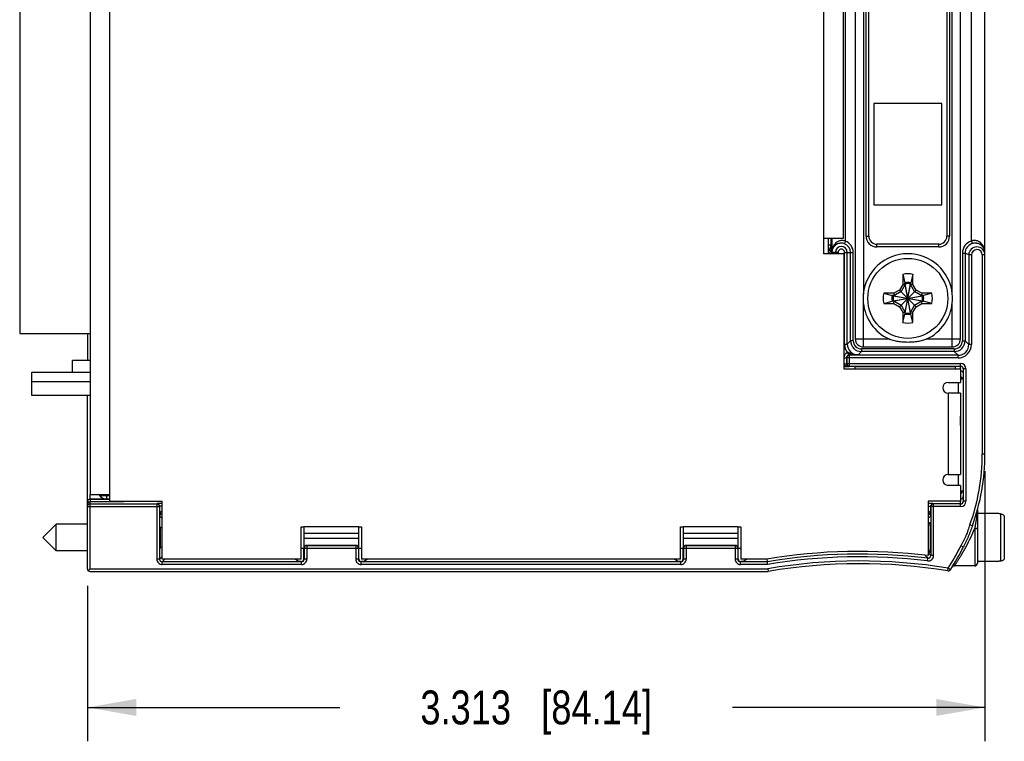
# Model space of a CAD drawing. Header units: inches. Extents: x 0 to 22, y 0 to 17.
# Tile 7 of 19: x 7.4 to 11.1, y 3.8 to 6.4. Entities that reach past the tile are written whole.
import ezdxf

# ---------------------------------------------------------------- set-up
doc = ezdxf.new("R2010")
doc.units = ezdxf.units.IN
doc.header["$LTSCALE"] = 1.21
doc.header["$MEASUREMENT"] = 0
doc.layers.get('0').update_dxf_attribs({"linetype": 'CONTINUOUS'})
doc.layers.add('DIMENSIONS', color=7, linetype='CONTINUOUS')
doc.styles.get("Standard").update_dxf_attribs({"font": 'txt', "width": 0.8})
doc.dimstyles.new('DIMSTYLE_1', dxfattribs={"dimtxt": 0.125, "dimasz": 0.18, "dimexe": 0.18, "dimexo": 0.0625, "dimgap": 0.09, "dimtad": 0, "dimtih": 1, "dimtoh": 1, "dimdec": 3, "dimzin": 4, "dimdsep": 46, "dimtxsty": 'STANDARD', "dimblk": '_FILLED', "dimblk1": '_FILLED', "dimblk2": '_FILLED', "dimcen": 0.09, "dimadec": 0, "dimazin": 0, "dimtp": 0.01, "dimtm": 0.01, "dimtfac": 1, "dimtdec": 3, "dimtofl": 0, "dimtmove": 0, "dimatfit": 3, "dimldrblk": '_FILLED', "dimfxl": 1, "dimtolj": 1, "dimtzin": 4, "dimarcsym": 0})

# ---------------------------------------------------------------- blocks, each defined once
blk = doc.blocks.new('_FILLED')
at = {"color": 0, "linetype": 'BYBLOCK'}
blk.add_solid([(0, 0), (-1, 0.174), (-1, -0.174)], dxfattribs=at)
blk = doc.blocks.new('*D3')
at = {"layer": 'DIMENSIONS', "color": 2, "linetype": 'CONTINUOUS'}
for p, q in [((10.9915, 4.7575), (10.9915, 3.7598)), ((7.679, 4.3342), (7.679, 3.7598)), ((7.679, 3.8848), (8.6103, 3.8848)), ((10.9915, 3.8848), (10.0603, 3.8848))]:
    blk.add_line(p, q, dxfattribs=at)
at = {"layer": 'DIMENSIONS', "color": 2, "linetype": 'CONTINUOUS', "xscale": 0.18, "yscale": 0.18, "zscale": 0.18, "rotation": 180}
blk.add_blockref('_FILLED', (7.679, 3.8848), dxfattribs=at)
at = {"layer": 'DIMENSIONS', "color": 2, "linetype": 'CONTINUOUS', "xscale": 0.18, "yscale": 0.18, "zscale": 0.18}
blk.add_blockref('_FILLED', (10.9915, 3.8848), dxfattribs=at)
at = {"layer": 'DIMENSIONS', "color": 2, "linetype": 'CONTINUOUS', "insert": (9.3353, 3.9473), "char_height": 0.125, "width": 1.325, "attachment_point": 2, "line_spacing_factor": 0.9}
blk.add_mtext('3.313{\\Ftxt.shx;\\W1.000000;\\H0.125000; }[84.14]', dxfattribs=at)

msp = doc.modelspace()

# ---------------------------------------------------------------- linework, layer by layer
at = {"color": 7, "linetype": 'CONTINUOUS'}
for p, q in [((7.689, 8.2292), (7.689, 4.6712)), ((10.9915, 4.82), (10.9915, 8.069)), ((7.429, 7.9289), (7.429, 5.2649)), ((10.5126, 7.6437), (10.5126, 5.2453)), ((10.901, 5.2453), (10.901, 7.6437)), ((10.4679, 7.2735), (10.4679, 5.6156)), ((10.5628, 5.6245), (10.5628, 7.2645)), ((10.8508, 7.2645), (10.8508, 5.6245)), ((10.8318, 6.1145), (10.5818, 6.1145)), ((10.5818, 6.1145), (10.5818, 5.7395)), ((10.8318, 5.7395), (10.8318, 6.1145)), ((10.5818, 5.7395), (10.8318, 5.7395)), ((10.4679, 5.6156), (10.3959, 5.6156)), ((10.3959, 5.6156), (10.3959, 5.5596)), ((10.414, 5.5596), (10.414, 5.6156)), ((10.8208, 5.5945), (10.5928, 5.5945)), ((10.4705, 5.5596), (10.3959, 5.5596)), ((10.4705, 5.5596), (10.4705, 5.1346)), ((10.6879, 5.4835), (10.6962, 5.4524)), ((10.6879, 5.4835), (10.6879, 5.4457)), ((10.6962, 5.4486), (10.6962, 5.4524)), ((10.7257, 5.4835), (10.7173, 5.4524)), ((10.7173, 5.4486), (10.7173, 5.4524)), ((10.7257, 5.4457), (10.7257, 5.4835)), ((10.6818, 5.4195), (10.6549, 5.404)), ((10.6761, 5.4252), (10.6556, 5.4134)), ((10.6879, 5.4457), (10.6761, 5.4252)), ((10.6761, 5.4252), (10.7375, 5.3638)), ((10.6761, 5.3638), (10.7375, 5.4252)), ((10.6973, 5.4464), (10.6818, 5.4195)), ((10.6879, 5.4457), (10.6973, 5.4464)), ((10.6972, 5.4488), (10.6973, 5.4483)), ((10.7162, 5.3408), (10.6973, 5.4483)), ((10.6973, 5.4483), (10.6973, 5.4464)), ((10.6973, 5.3408), (10.7162, 5.4483)), ((10.7162, 5.3427), (10.6973, 5.4464)), ((10.6973, 5.3427), (10.7162, 5.4464)), ((10.7164, 5.4488), (10.7162, 5.4483)), ((10.7162, 5.4464), (10.7162, 5.4483)), ((10.7257, 5.4457), (10.7162, 5.4464)), ((10.7318, 5.4195), (10.7162, 5.4464)), ((10.7375, 5.4252), (10.7257, 5.4457)), ((10.7586, 5.404), (10.7318, 5.4195)), ((10.758, 5.4134), (10.7375, 5.4252)), ((10.6556, 5.4134), (10.6178, 5.4134)), ((10.6178, 5.4134), (10.6489, 5.4051)), ((10.6178, 5.3756), (10.6489, 5.384)), ((10.6527, 5.4051), (10.6489, 5.4051)), ((10.6527, 5.384), (10.6489, 5.384)), ((10.6525, 5.4041), (10.653, 5.404)), ((10.6525, 5.3849), (10.653, 5.3851)), ((10.653, 5.3851), (10.7605, 5.404)), ((10.6549, 5.404), (10.653, 5.404)), ((10.653, 5.404), (10.7605, 5.3851)), ((10.653, 5.3851), (10.6549, 5.3851)), ((10.6556, 5.4134), (10.6549, 5.404)), ((10.6549, 5.3851), (10.7586, 5.404)), ((10.6549, 5.404), (10.7586, 5.3851)), ((10.6549, 5.3851), (10.6818, 5.3696)), ((10.6556, 5.3756), (10.6549, 5.3851)), ((10.7318, 5.3696), (10.7586, 5.3851)), ((10.7957, 5.4134), (10.758, 5.4134)), ((10.758, 5.4134), (10.7586, 5.404)), ((10.758, 5.3756), (10.7586, 5.3851)), ((10.7605, 5.404), (10.7586, 5.404)), ((10.7586, 5.3851), (10.7605, 5.3851)), ((10.7611, 5.4041), (10.7605, 5.404)), ((10.7611, 5.3849), (10.7605, 5.3851)), ((10.7609, 5.4051), (10.7646, 5.4051)), ((10.7609, 5.384), (10.7646, 5.384)), ((10.7957, 5.4134), (10.7646, 5.4051)), ((10.7957, 5.3756), (10.7646, 5.384)), ((10.6178, 5.3756), (10.6556, 5.3756)), ((10.6556, 5.3756), (10.6761, 5.3638)), ((10.6761, 5.3638), (10.6879, 5.3434)), ((10.6818, 5.3696), (10.6973, 5.3427)), ((10.6879, 5.3434), (10.6973, 5.3427)), ((10.6879, 5.3434), (10.6879, 5.3056)), ((10.6973, 5.3427), (10.6973, 5.3408)), ((10.7162, 5.3427), (10.7318, 5.3696)), ((10.7257, 5.3434), (10.7162, 5.3427)), ((10.7162, 5.3408), (10.7162, 5.3427)), ((10.7257, 5.3434), (10.7375, 5.3638)), ((10.7257, 5.3056), (10.7257, 5.3434)), ((10.7375, 5.3638), (10.758, 5.3756)), ((10.758, 5.3756), (10.7957, 5.3756)), ((10.6879, 5.3056), (10.6962, 5.3367)), ((10.6962, 5.3404), (10.6962, 5.3367)), ((10.6972, 5.3403), (10.6973, 5.3408)), ((10.7164, 5.3403), (10.7162, 5.3408)), ((10.7173, 5.3404), (10.7173, 5.3367)), ((10.7257, 5.3056), (10.7173, 5.3367)), ((7.429, 5.2649), (7.689, 5.2649)), ((7.679, 5.2649), (7.679, 5.1649)), ((10.5426, 5.2153), (10.871, 5.2153)), ((7.624, 5.1219), (7.624, 5.1649)), ((7.689, 5.1649), (7.624, 5.1649)), ((10.4904, 5.1856), (10.488, 5.1853)), ((10.4912, 5.1856), (10.4904, 5.1856)), ((10.5231, 5.1861), (10.4912, 5.1856)), ((10.4705, 5.1346), (10.9015, 5.1346)), ((10.5115, 5.143), (10.8815, 5.143)), ((10.5115, 5.143), (10.5115, 5.1346)), ((10.8815, 5.143), (10.8815, 5.1346)), ((10.9015, 5.1346), (10.9015, 5.0846)), ((10.9115, 5.1343), (10.9115, 4.646)), ((7.474, 5.0359), (7.474, 5.1219)), ((7.474, 5.1219), (7.689, 5.1219)), ((7.689, 5.0863), (7.474, 5.0863)), ((10.8555, 5.0846), (10.9015, 5.0846)), ((10.894, 5.0446), (10.894, 5.0846)), ((7.689, 5.0359), (7.474, 5.0359)), ((7.679, 4.3967), (7.679, 5.0359)), ((10.9015, 5.0446), (10.8555, 5.0446)), ((10.9015, 5.0446), (10.9015, 4.9601)), ((10.9015, 4.9589), (10.9015, 4.9272)), ((10.9015, 4.9521), (10.9015, 4.9589)), ((10.9015, 4.9272), (10.9015, 4.9331)), ((10.9015, 4.926), (10.9015, 4.7446)), ((10.8555, 4.7446), (10.9015, 4.7446)), ((10.894, 4.7046), (10.894, 4.7446)), ((10.9015, 4.7046), (10.8555, 4.7046)), ((10.9015, 4.7046), (10.9015, 4.6459)), ((7.689, 4.6712), (7.761, 4.6712)), ((7.749, 4.654), (7.689, 4.654)), ((7.724, 4.6712), (7.724, 4.667)), ((7.724, 4.667), (7.761, 4.667)), ((7.761, 4.6712), (7.761, 4.6459)), ((7.775, 4.6434), (7.689, 4.6433)), ((7.761, 4.6459), (7.9551, 4.6459)), ((7.785, 4.6434), (7.775, 4.6434)), ((7.7935, 4.6435), (7.785, 4.6434)), ((7.8005, 4.6436), (7.7935, 4.6435)), ((7.8034, 4.6437), (7.8005, 4.6436)), ((7.9551, 4.4319), (7.9551, 4.6459)), ((10.9015, 4.6459), (10.782, 4.6459)), ((10.782, 4.6459), (10.782, 4.445)), ((10.9635, 4.6132), (10.9635, 4.417)), ((11.0422, 4.6003), (10.9635, 4.6006)), ((11.0422, 4.5992), (11.0422, 4.6003)), ((11.0489, 4.5992), (11.0422, 4.5992)), ((7.5637, 4.5612), (7.5145, 4.512)), ((7.679, 4.5612), (7.5637, 4.5612)), ((7.5637, 4.4628), (7.5637, 4.5612)), ((7.9551, 4.5475), (7.9479, 4.5475)), ((8.4682, 4.5519), (8.4782, 4.5519)), ((8.4682, 4.4319), (8.4682, 4.5519)), ((8.4782, 4.5519), (8.4782, 4.4754)), ((8.6802, 4.5519), (8.6902, 4.5519)), ((8.6802, 4.4318), (8.6802, 4.5519)), ((8.6902, 4.5519), (8.6902, 4.4319)), ((9.8682, 4.5519), (9.8782, 4.5519)), ((9.8682, 4.4319), (9.8682, 4.5519)), ((9.8782, 4.5519), (9.8782, 4.4754)), ((10.0802, 4.5519), (10.0902, 4.5519)), ((10.0802, 4.4318), (10.0802, 4.5519)), ((10.0902, 4.5519), (10.0902, 4.4319)), ((10.7896, 4.5632), (10.782, 4.5632)), ((7.5637, 4.4628), (7.5145, 4.512)), ((8.6802, 4.5088), (8.4782, 4.5088)), ((10.0802, 4.5088), (9.8782, 4.5088)), ((7.9551, 4.4766), (7.9479, 4.4766)), ((8.4682, 4.4727), (8.478, 4.4727)), ((8.478, 4.4331), (8.478, 4.4731)), ((8.6701, 4.4831), (8.488, 4.4831)), ((8.6801, 4.4727), (8.6902, 4.4727)), ((9.8682, 4.4727), (9.878, 4.4727)), ((9.878, 4.4331), (9.878, 4.4731)), ((10.0701, 4.4831), (9.888, 4.4831)), ((10.0801, 4.4727), (10.0902, 4.4727)), ((7.679, 4.4628), (7.5637, 4.4628)), ((10.7896, 4.4609), (10.782, 4.4609)), ((8.4682, 4.4319), (7.9551, 4.4319)), ((8.458, 4.4231), (8.4451, 4.4319)), ((8.468, 4.4231), (8.458, 4.4231)), ((8.7001, 4.4231), (8.69, 4.4231)), ((9.8682, 4.4319), (8.6902, 4.4319)), ((8.7129, 4.4319), (8.7001, 4.4231)), ((9.858, 4.4231), (9.8451, 4.4319)), ((9.868, 4.4231), (9.858, 4.4231)), ((10.1001, 4.4231), (10.09, 4.4231)), ((10.1869, 4.4319), (10.0902, 4.4319)), ((10.1129, 4.4319), (10.1001, 4.4231)), ((10.1885, 4.4223), (10.1877, 4.432)), ((10.1894, 4.4123), (10.1885, 4.4223)), ((10.9535, 4.407), (10.8783, 4.407)), ((11.0422, 4.4238), (10.9635, 4.4235)), ((11.0489, 4.4249), (11.0422, 4.4249)), ((11.0422, 4.4238), (11.0422, 4.4249)), ((7.6819, 4.3896), (7.6845, 4.3922)), ((7.6845, 4.3922), (7.6852, 4.3929)), ((7.6852, 4.3929), (7.689, 4.3967)), ((7.6889, 4.3867), (10.1915, 4.3867)), ((7.954, 4.3867), (7.954, 4.3848)), ((9.954, 4.3848), (7.954, 4.3848)), ((9.954, 4.3867), (9.954, 4.3848)), ((10.1907, 4.3967), (10.1915, 4.3867))]:
    msp.add_line(p, q, dxfattribs=at)
at = {"color": 9, "linetype": 'CONTINUOUS'}
for p, q in [((7.761, 8.2292), (7.761, 4.6712)), ((10.5426, 7.4783), (10.5426, 5.4107)), ((10.871, 5.4107), (10.871, 7.4783)), ((10.3959, 7.2735), (10.3959, 5.6156)), ((10.4761, 7.2832), (10.4761, 5.6059)), ((10.9415, 5.6064), (10.9415, 7.2827)), ((10.5528, 5.6245), (10.5528, 7.2645)), ((10.8608, 7.2645), (10.8608, 5.6245)), ((10.4232, 5.6156), (10.4232, 5.5929)), ((10.4261, 5.6156), (10.4261, 5.5645)), ((10.4761, 5.6059), (10.4728, 5.5965)), ((10.5528, 5.6245), (10.5628, 5.6245)), ((10.8608, 5.6245), (10.8508, 5.6245)), ((10.9415, 5.6064), (10.9444, 5.5968)), ((10.414, 5.5929), (10.4232, 5.5929)), ((10.4232, 5.5929), (10.4246, 5.5914)), ((10.4246, 5.5914), (10.4246, 5.5596)), ((10.4499, 5.5645), (10.4261, 5.5645)), ((10.4399, 5.5645), (10.4399, 5.5596)), ((10.4499, 5.5645), (10.4499, 5.5596)), ((10.4731, 5.5645), (10.5054, 5.5645)), ((10.4731, 5.2261), (10.4731, 5.5645)), ((10.4831, 5.2261), (10.4831, 5.5645)), ((10.4954, 5.2384), (10.4954, 5.5645)), ((10.5054, 5.2384), (10.5054, 5.5645)), ((10.5928, 5.5845), (10.5928, 5.5945)), ((10.8208, 5.5845), (10.5928, 5.5845)), ((10.8208, 5.5845), (10.8208, 5.5945)), ((10.9083, 5.5618), (10.9183, 5.5618)), ((10.9083, 5.5618), (10.9083, 5.2384)), ((10.9319, 5.555), (10.9183, 5.5618)), ((10.9183, 5.5618), (10.9183, 5.2384)), ((10.9419, 5.555), (10.9319, 5.555)), ((10.9319, 5.555), (10.9319, 5.2248)), ((10.9419, 5.555), (10.9419, 5.2248)), ((10.9815, 5.5551), (10.9815, 4.82)), ((10.9915, 5.555), (10.9815, 5.5551)), ((10.5426, 5.2153), (10.5426, 5.3783)), ((10.871, 5.2153), (10.871, 5.3783)), ((10.4831, 5.2261), (10.4954, 5.2384)), ((10.5054, 5.2384), (10.4954, 5.2384)), ((10.5126, 5.2453), (10.6363, 5.2453)), ((10.7772, 5.2453), (10.901, 5.2453)), ((10.9083, 5.2384), (10.9183, 5.2384)), ((10.9319, 5.2248), (10.9183, 5.2384)), ((10.4731, 5.2261), (10.4831, 5.2261)), ((10.5231, 5.1861), (10.5354, 5.1984)), ((10.8784, 5.2084), (10.5354, 5.2084)), ((10.5354, 5.2084), (10.5354, 5.1984)), ((10.8784, 5.1984), (10.5354, 5.1984)), ((10.8784, 5.2084), (10.8784, 5.1984)), ((10.892, 5.1848), (10.8784, 5.1984)), ((10.9419, 5.2248), (10.9319, 5.2248)), ((10.4705, 5.1756), (10.4805, 5.1756)), ((10.4805, 5.1756), (10.4805, 5.1535)), ((10.892, 5.1748), (10.4812, 5.1748)), ((10.4812, 5.1748), (10.4812, 5.1543)), ((10.4842, 5.1946), (10.4873, 5.1851)), ((10.4927, 5.1922), (10.4885, 5.1938)), ((10.892, 5.1848), (10.4912, 5.1848)), ((10.4912, 5.1443), (10.4912, 5.1848)), ((10.892, 5.1748), (10.892, 5.1848)), ((10.4699, 5.143), (10.4899, 5.143)), ((10.4705, 5.153), (10.4805, 5.1533)), ((10.4812, 5.1543), (10.4805, 5.1535)), ((10.4812, 5.1543), (10.9015, 5.1543)), ((10.4912, 5.1443), (10.4899, 5.143)), ((10.4912, 5.1443), (10.9015, 5.1443)), ((10.9015, 5.1346), (10.9015, 5.1543)), ((10.9215, 5.1343), (10.9115, 5.1343)), ((10.9215, 5.1343), (10.9215, 4.646)), ((10.9115, 5.0962), (10.9015, 5.0962)), ((10.8555, 5.0446), (10.8555, 4.7446)), ((10.9015, 4.959), (10.9015, 4.9601)), ((10.9015, 4.926), (10.9015, 4.9271)), ((10.9915, 4.82), (10.9815, 4.82)), ((7.689, 4.653), (7.689, 4.6712)), ((7.689, 4.653), (7.761, 4.6529)), ((7.749, 4.667), (7.749, 4.6541)), ((7.761, 4.6541), (7.749, 4.6541)), ((7.749, 4.654), (7.749, 4.6541)), ((10.9015, 4.684), (10.91, 4.684)), ((10.9066, 4.6789), (10.9015, 4.6738)), ((7.679, 4.626), (7.945, 4.626)), ((7.6865, 4.643), (7.6791, 4.643)), ((7.689, 4.6433), (7.689, 4.6433)), ((7.689, 4.3967), (7.689, 4.6433)), ((7.689, 4.636), (7.935, 4.636)), ((7.7751, 4.6434), (7.775, 4.6434)), ((7.8004, 4.6436), (7.7751, 4.6434)), ((7.814, 4.6459), (7.814, 4.6444)), ((7.935, 4.636), (7.935, 4.4323)), ((7.945, 4.626), (7.945, 4.4323)), ((7.9458, 4.591), (7.9458, 4.6268)), ((10.791, 4.6268), (10.791, 4.591)), ((10.9015, 4.626), (10.7917, 4.626)), ((10.7917, 4.626), (10.7917, 4.4453)), ((10.9015, 4.636), (10.8017, 4.636)), ((10.8017, 4.4453), (10.8017, 4.636)), ((10.9015, 4.626), (10.9015, 4.6459)), ((10.9215, 4.646), (10.9115, 4.646)), ((7.9551, 4.5817), (7.9458, 4.591)), ((10.791, 4.591), (10.782, 4.582)), ((10.9631, 4.6078), (10.9625, 4.6021)), ((11.0489, 4.5992), (11.0489, 4.4249)), ((11.0629, 4.5905), (11.0629, 4.4336)), ((8.6802, 4.5519), (8.4782, 4.5519)), ((10.0802, 4.5519), (9.8782, 4.5519)), ((10.9449, 4.555), (10.9355, 4.5584)), ((10.9535, 4.546), (10.9535, 4.407)), ((8.6802, 4.5265), (8.4782, 4.5265)), ((10.0802, 4.5265), (9.8782, 4.5265)), ((8.478, 4.4731), (8.4782, 4.4728)), ((8.4787, 4.4723), (8.6793, 4.4723)), ((8.4787, 4.4723), (8.4787, 4.4323)), ((8.488, 4.4831), (8.4887, 4.4823)), ((8.4887, 4.4823), (8.6693, 4.4823)), ((8.4887, 4.4823), (8.4887, 4.4323)), ((8.6693, 4.4823), (8.6701, 4.4831)), ((8.6693, 4.4823), (8.6693, 4.4323)), ((8.6793, 4.4723), (8.6793, 4.4323)), ((9.878, 4.4731), (9.8782, 4.4728)), ((9.8787, 4.4723), (10.0793, 4.4723)), ((9.8787, 4.4723), (9.8787, 4.4323)), ((9.888, 4.4831), (9.8887, 4.4823)), ((9.8887, 4.4823), (10.0693, 4.4823)), ((9.8887, 4.4823), (9.8887, 4.4323)), ((10.0693, 4.4823), (10.0701, 4.4831)), ((10.0693, 4.4823), (10.0693, 4.4323)), ((10.0793, 4.4723), (10.0793, 4.4323)), ((10.9117, 4.4769), (10.9028, 4.4813)), ((7.945, 4.4323), (7.9551, 4.4424)), ((10.7713, 4.4459), (10.7744, 4.4423)), ((10.7744, 4.4423), (10.7764, 4.4401)), ((10.7764, 4.4401), (10.7805, 4.4354)), ((10.7793, 4.4254), (10.7805, 4.4354)), ((10.782, 4.4563), (10.7856, 4.4522)), ((10.7856, 4.4522), (10.7917, 4.4453)), ((10.8017, 4.4453), (10.7917, 4.4453)), ((7.945, 4.4323), (7.935, 4.4323)), ((7.955, 4.4223), (7.9647, 4.4319)), ((8.4688, 4.4223), (7.955, 4.4223)), ((7.955, 4.4123), (7.955, 4.4223)), ((8.4688, 4.4123), (7.955, 4.4123)), ((8.468, 4.4231), (8.4688, 4.4223)), ((8.4688, 4.4123), (8.4688, 4.4223)), ((8.478, 4.4331), (8.4782, 4.4328)), ((8.4887, 4.4323), (8.4787, 4.4323)), ((8.4787, 4.4323), (8.4787, 4.4323)), ((8.6793, 4.4323), (8.6693, 4.4323)), ((8.6795, 4.4325), (8.6801, 4.4331)), ((8.6893, 4.4223), (8.69, 4.4231)), ((9.8688, 4.4223), (8.6893, 4.4223)), ((8.6893, 4.4123), (8.6893, 4.4223)), ((9.8688, 4.4123), (8.6893, 4.4123)), ((9.868, 4.4231), (9.8688, 4.4223)), ((9.8688, 4.4123), (9.8688, 4.4223)), ((9.878, 4.4331), (9.8782, 4.4328)), ((9.8887, 4.4323), (9.8787, 4.4323)), ((9.8787, 4.4323), (9.8787, 4.4323)), ((10.0793, 4.4323), (10.0693, 4.4323)), ((10.0795, 4.4325), (10.0801, 4.4331)), ((10.0893, 4.4223), (10.09, 4.4231)), ((10.1885, 4.4223), (10.0893, 4.4223)), ((10.0893, 4.4123), (10.0893, 4.4223)), ((10.1894, 4.4123), (10.0893, 4.4123)), ((10.8539, 4.3888), (10.8555, 4.3986)), ((10.8639, 4.3932), (10.8555, 4.3986)), ((7.689, 4.3967), (10.1907, 4.3967))]:
    msp.add_line(p, q, dxfattribs=at)
at = {"color": 7, "linetype": 'CONTINUOUS'}
for points in [[(7.8097, 4.6439), (7.808, 4.6439), (7.8059, 4.6438), (7.8034, 4.6437)], [(7.8117, 4.6441), (7.8119, 4.6441), (7.8118, 4.6441), (7.811, 4.644), (7.8097, 4.6439)]]:
    msp.add_lwpolyline(points, dxfattribs=at)
msp.add_circle((10.7068, 5.3945), 0.1476, dxfattribs=at)
at = {"color": 9, "linetype": 'CONTINUOUS'}
for centre, radius, start, end in [((10.4615, 5.5645), 0.0339, 0, 70.5634), ((10.4615, 5.5645), 0.0439, 0.0005, 70.5629), ((10.5928, 5.6245), 0.04, 180, 270), ((10.8208, 5.6245), 0.04, 270, 360), ((10.9549, 5.5618), 0.0466, 106.7398, 180.0017), ((10.9549, 5.5618), 0.0366, 106.7347, 180.009), ((10.3932, 5.5929), 0.03, 314.0112, 359.9591), ((10.4615, 5.5645), 0.0216, 0, 180), ((10.4615, 5.5645), 0.0116, 359.9986, 180), ((10.9617, 5.555), 0.0198, 0.1852, 179.9898), ((10.9376, 5.5627), 0.0539, 4.7296, 14.1812), ((10.9363, 5.5626), 0.0553, 0.008, 4.73), ((10.5354, 5.2384), 0.04, 180.0059, 269.9941), ((10.5353, 5.2384), 0.03, 179.993, 270.0071), ((10.8784, 5.2384), 0.04, 270.0059, 359.9941), ((10.8784, 5.2384), 0.03, 269.993, 0.0071), ((10.5231, 5.2261), 0.05, 179.9959, 219.0415), ((10.523, 5.2261), 0.04, 179.9791, 270.0199), ((10.892, 5.2248), 0.05, 269.9924, 0.0076), ((10.892, 5.2248), 0.04, 269.9785, 0.0215), ((10.4904, 5.1756), 0.02, 108.0962, 180.0074), ((10.4904, 5.1756), 0.00998, 108.0796, 180.0377), ((10.569, 5.4064), 0.2273, 250.395, 251.2867), ((10.4913, 5.1543), 0.01, 180.047, 269.953), ((10.9015, 5.1343), 0.02, 359.9902, 89.9882), ((10.9015, 5.1167), 0.01, 19.2927, 89.9909), ((10.2137, 4.82), 0.7678, 340.0739, 360), ((7.689, 4.643), 0.00999, 89.9974, 179.9989), ((7.7491, 4.6841), 0.0301, 205.3613, 213.4556), ((7.749, 4.6841), 0.03, 214.5952, 269.9539), ((10.9015, 4.6635), 0.01, 269.9893, 359.989), ((8.1362, 4.6427), 0.3615, 179.4876, 179.9682), ((7.814, 4.6344), 0.01, 90.0281, 104.4067), ((7.9358, 4.6268), 0.01, 0.0424, 89.9521), ((10.801, 4.6268), 0.01, 90.0479, 179.9576), ((10.9015, 4.646), 0.02, 270.0118, 0.0098), ((10.3148, 4.8023), 0.6882, 332.0173, 338.139), ((9.8888, 4.4723), 0.01, 90.047, 179.953), ((10.0693, 4.4723), 0.01, 0.047, 89.953), ((10.2137, 4.82), 0.7678, 326.7147, 333.8252), ((10.309, 4.8052), 0.6947, 330.8157, 332.0238), ((10.529, 2.4157), 2.0353, 82.8999, 99.6289), ((10.529, 2.4157), 2.0253, 82.8999, 99.6528), ((10.7818, 4.4453), 0.02, 262.8894, 0.0104), ((10.7818, 4.4453), 0.00998, 262.8568, 0.0793), ((7.955, 4.4323), 0.02, 179.9971, 270.0071), ((7.955, 4.4323), 0.00999, 179.9374, 270.0625), ((8.4688, 4.4323), 0.02, 269.9924, 0.0076), ((8.4688, 4.4323), 0.00999, 269.9386, 0.0614), ((8.6893, 4.4323), 0.02, 179.9924, 270.0076), ((8.6892, 4.4323), 0.00999, 179.9375, 270.0625), ((9.8688, 4.4323), 0.02, 269.9924, 0.0076), ((9.8688, 4.4323), 0.00999, 269.9386, 0.0614), ((10.0893, 4.4323), 0.02, 179.9924, 270.0076), ((10.0892, 4.4323), 0.00999, 179.9375, 270.0625), ((10.529, 2.4157), 2.0097, 80.6466, 99.6902)]:
    msp.add_arc(centre, radius, start, end, dxfattribs=at)
at = {"color": 7, "linetype": 'CONTINUOUS'}
for centre, radius, start, end in [((10.5928, 5.6245), 0.03, 180, 270), ((10.8208, 5.6245), 0.03, 270, 360), ((10.9617, 5.555), 0.0298, 359.9965, 179.9905), ((10.9559, 5.5626), 0.0356, 11.8807, 17.7442), ((10.9556, 5.5626), 0.0359, 0.0084, 11.8523), ((10.7068, 5.3945), 0.165, 5.6297, 174.3703), ((10.7068, 5.3945), 0.0909, 78.007, 101.993), ((10.7068, 5.395), 0.0583, 79.6063, 100.3937), ((10.7068, 5.3945), 0.0551, 78.9667, 101.0333), ((10.7068, 5.3945), 0.0546, 80.0284, 99.9716), ((10.7089, 5.3945), 0.1671, 174.4421, 185.5579), ((10.7068, 5.3945), 0.165, 185.6297, 244.7248), ((10.7068, 5.3945), 0.0909, 168.007, 191.993), ((10.7063, 5.3946), 0.0583, 169.6063, 190.3937), ((10.7068, 5.3945), 0.0551, 168.9667, 191.0333), ((10.7068, 5.3945), 0.0546, 170.0284, 189.9716), ((10.7068, 5.3945), 0.0546, 350.0284, 9.9716), ((10.7068, 5.3945), 0.0551, 348.9667, 11.0333), ((10.7072, 5.3946), 0.0583, 349.6063, 10.3937), ((10.7068, 5.3945), 0.165, 295.2752, 354.3703), ((10.7068, 5.3945), 0.0909, 348.007, 11.993), ((10.7047, 5.3945), 0.1671, 354.4421, 5.5579), ((10.7068, 5.3945), 0.0909, 258.007, 281.993), ((10.7068, 5.3945), 0.0551, 258.9667, 281.0333), ((10.7068, 5.3941), 0.0583, 259.6063, 280.3937), ((10.7068, 5.3945), 0.0546, 260.0284, 279.9716), ((10.5426, 5.2453), 0.03, 180.2166, 269.7834), ((10.871, 5.2453), 0.03, 270.2166, 359.7834), ((10.4913, 5.1748), 0.01, 90.047, 179.953), ((10.4906, 5.1751), 0.0106, 104.4039, 108.0646), ((10.9015, 5.1343), 0.01, 359.9675, 89.9675), ((10.8555, 5.0646), 0.02, 90, 270), ((10.2137, 4.82), 0.7778, 340.0739, 360), ((10.8555, 4.7246), 0.02, 90, 270), ((7.6885, 4.6443), 0.00952, 144.1514, 179.9853), ((7.689, 4.6333), 0.01, 89.9911, 179.9971), ((7.689, 4.626), 0.01, 89.9892, 179.9892), ((7.814, 4.6419), 0.01, 155.9247, 169.2576), ((7.935, 4.626), 0.01, 0.047, 89.953), ((7.9556, 3.9541), 0.6832, 90.0432, 90.8532), ((10.7816, 4.009), 0.6283, 89.113, 89.9626), ((10.8018, 4.626), 0.01, 90.047, 179.953), ((10.9015, 4.646), 0.01, 270.0325, 0.0325), ((8.4888, 4.4723), 0.01, 90.047, 179.953), ((8.6693, 4.4723), 0.01, 0.047, 89.953), ((10.2137, 4.82), 0.7778, 326.7137, 333.8252), ((10.529, 2.4158), 2.045, 82.8919, 99.6295), ((10.529, 2.4157), 1.9997, 80.6475, 99.7145), ((10.8783, 4.397), 0.01, 90, 147.3777), ((10.9535, 4.417), 0.01, 270, 360), ((7.6891, 4.3967), 0.0101, 179.9541, 224.4318), ((7.6889, 4.3966), 0.00992, 225.0757, 270.0436), ((10.8555, 4.3986), 0.01, 260.6448, 326.713)]:
    msp.add_arc(centre, radius, start, end, dxfattribs=at)
for centre, major_axis, ratio, start_param, end_param in [((7.749, 4.684), (0.0212, 0.0212), 0.999315, -3.485682, -2.356537), ((7.9479, 4.512), (0, 0.0405), 0.026186, -0.504226, 3.645819), ((10.7889, 4.512), (0, 0.0575), 0.026186, 2.669672, 6.755106), ((8.488, 4.4731), (0.00708, -0.00708), 0.999315, 2.356537, 3.926648), ((8.67, 4.4731), (0.00708, 0.00708), 0.999315, -0.785056, 0.785056), ((9.888, 4.4731), (0.00708, -0.00708), 0.999315, 2.356537, 3.926648), ((10.07, 4.4731), (0.00708, 0.00708), 0.999315, -0.785056, 0.785056), ((8.468, 4.4331), (-0.00708, 0.00708), 0.999315, 8.639722, 10.209834), ((8.6901, 4.4331), (-0.00708, -0.00708), 0.999315, 5.49813, 7.068241), ((9.868, 4.4331), (-0.00708, 0.00708), 0.999315, 8.639722, 10.209834), ((10.0901, 4.4331), (-0.00708, -0.00708), 0.999315, 5.49813, 7.068241)]:
    msp.add_ellipse(centre, major_axis=major_axis, ratio=ratio, start_param=start_param, end_param=end_param, dxfattribs=at)
at = {"color": 9, "linetype": 'CONTINUOUS'}
for points, knots in [([(10.4761, 5.6059), (10.4743, 5.6066), (10.4706, 5.6078), (10.465, 5.6086), (10.4594, 5.6083), (10.4541, 5.6071), (10.4493, 5.6051), (10.4437, 5.6018), (10.4379, 5.5966), (10.4326, 5.5892), (10.429, 5.5812), (10.4268, 5.573), (10.4262, 5.5673), (10.4261, 5.5645)], [0, 0, 0, 0, 0.075764, 0.150573, 0.223421, 0.293633, 0.361036, 0.425828, 0.548837, 0.665862, 0.779101, 0.890097, 1, 1, 1, 1]), ([(10.4728, 5.5965), (10.471, 5.5971), (10.4673, 5.5981), (10.4618, 5.5986), (10.4566, 5.5983), (10.4503, 5.5969), (10.4435, 5.594), (10.437, 5.5891), (10.4322, 5.5834), (10.4288, 5.5773), (10.4268, 5.571), (10.4262, 5.5667), (10.4261, 5.5645)], [0, 0, 0, 0, 0.086625, 0.17121, 0.251911, 0.327748, 0.464781, 0.586499, 0.697647, 0.801894, 0.901964, 1, 1, 1, 1]), ([(10.9899, 5.5759), (10.9893, 5.5782), (10.9878, 5.5827), (10.9846, 5.5892), (10.9803, 5.5952), (10.9758, 5.5997), (10.9716, 5.6028), (10.968, 5.6049), (10.9641, 5.6066), (10.9599, 5.6078), (10.9554, 5.6084), (10.9507, 5.6085), (10.9461, 5.6078), (10.943, 5.607), (10.9415, 5.6064)], [0, 0, 0, 0, 0.108822, 0.219695, 0.333707, 0.452317, 0.513995, 0.577538, 0.643174, 0.711028, 0.781055, 0.852949, 0.926157, 1, 1, 1, 1]), ([(10.4246, 5.5914), (10.4246, 5.5887), (10.4243, 5.5832), (10.4228, 5.575), (10.4208, 5.5683), (10.4184, 5.5632), (10.417, 5.5608), (10.4162, 5.5596)], [0, 0, 0, 0, 0.245729, 0.493021, 0.743578, 0.87094, 1, 1, 1, 1]), ([(10.4885, 5.1938), (10.4878, 5.194), (10.4864, 5.1945), (10.485, 5.1946), (10.4842, 5.1946)], [0, 0, 0, 0, 0.499157, 1, 1, 1, 1]), ([(10.4885, 5.1938), (10.4885, 5.1932), (10.4886, 5.1922), (10.4887, 5.1907), (10.4889, 5.1893), (10.4891, 5.1881), (10.4894, 5.1871), (10.4897, 5.1864), (10.4899, 5.186), (10.4901, 5.1858), (10.4903, 5.1856), (10.4904, 5.1856)], [0, 0, 0, 0, 0.190372, 0.369667, 0.53301, 0.676081, 0.795353, 0.888451, 0.925012, 0.955209, 1, 1, 1, 1]), ([(10.5231, 5.1861), (10.5208, 5.1861), (10.5162, 5.1863), (10.5094, 5.1873), (10.5027, 5.1889), (10.4983, 5.1903), (10.4961, 5.1911)], [0, 0, 0, 0, 0.248733, 0.497883, 0.74797, 1, 1, 1, 1]), ([(10.4705, 5.1525), (10.4705, 5.1524), (10.4706, 5.1521), (10.4707, 5.1516), (10.4709, 5.151), (10.4713, 5.1503), (10.4717, 5.1497), (10.4722, 5.1491), (10.4729, 5.1484), (10.4738, 5.1476), (10.475, 5.1467), (10.4762, 5.146), (10.4775, 5.1454), (10.4793, 5.1447), (10.4816, 5.144), (10.4843, 5.1434), (10.4871, 5.1431), (10.489, 5.143), (10.4899, 5.143)], [0, 0, 0, 0, 0.016934, 0.033924, 0.067604, 0.100934, 0.133917, 0.166562, 0.1989, 0.262791, 0.325908, 0.388439, 0.450531, 0.512286, 0.635001, 0.757046, 0.878654, 1, 1, 1, 1]), ([(10.9015, 5.1065), (10.9019, 5.1061), (10.9026, 5.1054), (10.9037, 5.1043), (10.9047, 5.1033), (10.9055, 5.1025), (10.9061, 5.1019), (10.9066, 5.1014), (10.907, 5.101), (10.9074, 5.1006), (10.9078, 5.1001), (10.9082, 5.0997), (10.9085, 5.0994), (10.9089, 5.0991), (10.9091, 5.0989), (10.9092, 5.0986), (10.9093, 5.0982), (10.9094, 5.0979), (10.9095, 5.0975), (10.9096, 5.0972), (10.9097, 5.0969), (10.9098, 5.0968), (10.91, 5.0967), (10.9101, 5.0968), (10.9103, 5.0969), (10.9104, 5.097), (10.9105, 5.0971), (10.9106, 5.0972), (10.9107, 5.0972), (10.9108, 5.0972), (10.9109, 5.0971), (10.9109, 5.097), (10.911, 5.0968), (10.9111, 5.0967), (10.9112, 5.0966), (10.9113, 5.0965), (10.9114, 5.0964), (10.9115, 5.0963), (10.9115, 5.0962)], [0, 0, 0, 0, 0.101875, 0.199936, 0.293818, 0.383248, 0.426251, 0.467996, 0.508294, 0.547198, 0.585176, 0.621895, 0.655019, 0.68512, 0.701437, 0.721093, 0.744986, 0.771059, 0.796692, 0.819238, 0.836459, 0.84864, 0.858162, 0.867391, 0.877465, 0.888237, 0.898618, 0.907277, 0.913685, 0.920436, 0.929149, 0.938844, 0.947957, 0.955536, 0.967375, 0.977152, 0.992423, 1, 1, 1, 1]), ([(10.9015, 4.9271), (10.9015, 4.9297), (10.9014, 4.935), (10.9013, 4.943), (10.9014, 4.9511), (10.9015, 4.9564), (10.9015, 4.959)], [0, 0, 0, 0, 0.244933, 0.499919, 0.754945, 1, 1, 1, 1]), ([(7.689, 4.653), (7.689, 4.653), (7.689, 4.6529), (7.689, 4.6529), (7.689, 4.6528), (7.6889, 4.6527), (7.6889, 4.6524), (7.6889, 4.6521), (7.6889, 4.6517), (7.6889, 4.6512), (7.6888, 4.6506), (7.6888, 4.6497), (7.6888, 4.6484), (7.6888, 4.6467), (7.6887, 4.6449), (7.6887, 4.6436), (7.6887, 4.643)], [0, 0, 0, 0, 0.002734, 0.007645, 0.014812, 0.024245, 0.049852, 0.084269, 0.127191, 0.178225, 0.236899, 0.302671, 0.453003, 0.623645, 0.808261, 1, 1, 1, 1]), ([(10.91, 4.6835), (10.9099, 4.6835), (10.9098, 4.6834), (10.9096, 4.6833), (10.9094, 4.6831), (10.9093, 4.6827), (10.9092, 4.6822), (10.9091, 4.6817), (10.909, 4.6813), (10.9087, 4.681), (10.9085, 4.6808), (10.9082, 4.6806), (10.9079, 4.6803), (10.9077, 4.68), (10.9074, 4.6797), (10.9071, 4.6793), (10.9068, 4.6791), (10.9066, 4.6789)], [0, 0, 0, 0, 0.032832, 0.069399, 0.1142, 0.180955, 0.270216, 0.363776, 0.442623, 0.501857, 0.554797, 0.609278, 0.668792, 0.732391, 0.798001, 0.864262, 1, 1, 1, 1]), ([(7.814, 4.6444), (7.814, 4.6444), (7.8139, 4.6443), (7.8138, 4.6443), (7.8135, 4.6442), (7.8131, 4.6442), (7.8126, 4.6441), (7.812, 4.6441), (7.8112, 4.644), (7.8101, 4.6439), (7.8084, 4.6439), (7.806, 4.6438), (7.8033, 4.6437), (7.8014, 4.6436), (7.8004, 4.6436)], [0, 0, 0, 0, 0.005802, 0.018836, 0.039827, 0.06886, 0.105909, 0.150888, 0.203678, 0.264154, 0.407445, 0.579183, 0.777436, 1, 1, 1, 1]), ([(7.9551, 4.6273), (7.9545, 4.6273), (7.9533, 4.6273), (7.9516, 4.6272), (7.95, 4.6272), (7.9488, 4.6271), (7.948, 4.6271), (7.9475, 4.6271), (7.947, 4.627), (7.9466, 4.627), (7.9463, 4.6269), (7.9461, 4.6269), (7.9459, 4.6268), (7.9458, 4.6268), (7.9458, 4.6268)], [0, 0, 0, 0, 0.194742, 0.380302, 0.550418, 0.699365, 0.764311, 0.822167, 0.872457, 0.914775, 0.948798, 0.974298, 0.991213, 1, 1, 1, 1]), ([(10.782, 4.6273), (10.7826, 4.6273), (10.7837, 4.6273), (10.7854, 4.6272), (10.7869, 4.6272), (10.7882, 4.6271), (10.7892, 4.6271), (10.7898, 4.627), (10.7902, 4.627), (10.7905, 4.6269), (10.7907, 4.6269), (10.7909, 4.6268), (10.7909, 4.6268), (10.791, 4.6268)], [0, 0, 0, 0, 0.196294, 0.382467, 0.55252, 0.700994, 0.823158, 0.873136, 0.915178, 0.948979, 0.974328, 0.991177, 1, 1, 1, 1]), ([(7.9458, 4.591), (7.9458, 4.5928), (7.9461, 4.5956), (7.9468, 4.5993), (7.9476, 4.602), (7.9488, 4.6046), (7.95, 4.6066), (7.9512, 4.6081), (7.9523, 4.6091), (7.9536, 4.6099), (7.9546, 4.6103), (7.9551, 4.6104)], [0, 0, 0, 0, 0.243137, 0.365342, 0.488216, 0.612118, 0.737708, 0.801588, 0.866457, 0.932592, 1, 1, 1, 1]), ([(10.782, 4.6103), (10.7825, 4.6102), (10.7834, 4.6098), (10.7847, 4.6089), (10.7857, 4.6079), (10.7869, 4.6064), (10.7881, 4.6044), (10.7892, 4.6018), (10.79, 4.5992), (10.7907, 4.5956), (10.7909, 4.5928), (10.791, 4.591)], [0, 0, 0, 0, 0.067244, 0.133179, 0.197921, 0.261724, 0.3873, 0.511277, 0.634248, 0.756584, 1, 1, 1, 1]), ([(10.9625, 4.6021), (10.962, 4.5979), (10.9608, 4.5892), (10.9587, 4.5756), (10.9563, 4.5611), (10.9545, 4.5511), (10.9535, 4.546)], [0, 0, 0, 0, 0.222367, 0.464628, 0.725302, 1, 1, 1, 1]), ([(10.9631, 4.6119), (10.9632, 4.6119), (10.9632, 4.612), (10.9632, 4.6122), (10.9633, 4.6123), (10.9633, 4.6123), (10.9633, 4.6124), (10.9634, 4.6124), (10.9634, 4.6123), (10.9634, 4.6123), (10.9634, 4.6121), (10.9634, 4.612), (10.9634, 4.6117), (10.9634, 4.6114), (10.9634, 4.6111), (10.9634, 4.6106), (10.9633, 4.6101), (10.9633, 4.6096), (10.9632, 4.6091), (10.9632, 4.6085), (10.9631, 4.6081), (10.9631, 4.6078)], [0, 0, 0, 0, 0.028526, 0.053846, 0.075072, 0.091187, 0.100548, 0.104187, 0.110315, 0.122373, 0.144243, 0.179425, 0.228323, 0.284647, 0.341393, 0.448324, 0.548263, 0.643564, 0.735602, 0.825326, 1, 1, 1, 1]), ([(10.9355, 4.5584), (10.9343, 4.5551), (10.9321, 4.5485), (10.9288, 4.5385), (10.9253, 4.5286), (10.9214, 4.5189), (10.9171, 4.5093), (10.9124, 4.5), (10.9075, 4.4907), (10.9043, 4.4845), (10.9028, 4.4813)], [0, 0, 0, 0, 0.124999, 0.250001, 0.375, 0.5, 0.624999, 0.749998, 0.875002, 1, 1, 1, 1]), ([(10.9449, 4.555), (10.9437, 4.5516), (10.9414, 4.545), (10.9378, 4.535), (10.9341, 4.5251), (10.93, 4.5152), (10.9257, 4.5055), (10.9212, 4.4959), (10.9165, 4.4864), (10.9133, 4.4801), (10.9117, 4.4769)], [0, 0, 0, 0, 0.124254, 0.249129, 0.374438, 0.499964, 0.62548, 0.750775, 0.875664, 1, 1, 1, 1]), ([(10.9635, 4.5428), (10.9635, 4.5429), (10.9635, 4.5431), (10.9633, 4.5434), (10.9631, 4.5437), (10.9626, 4.5442), (10.9618, 4.5446), (10.9605, 4.5451), (10.959, 4.5455), (10.9573, 4.5458), (10.9554, 4.546), (10.9542, 4.546), (10.9535, 4.546)], [0, 0, 0, 0, 0.028959, 0.060152, 0.095316, 0.135554, 0.233067, 0.353739, 0.495272, 0.653652, 0.823803, 1, 1, 1, 1]), ([(10.8783, 4.407), (10.8783, 4.407), (10.8783, 4.407), (10.8783, 4.4071), (10.8783, 4.4071), (10.8784, 4.4071), (10.8784, 4.4072), (10.8784, 4.4072), (10.8785, 4.4073), (10.8786, 4.4075), (10.8788, 4.4077), (10.8789, 4.4079), (10.8792, 4.4083), (10.8796, 4.4089), (10.8801, 4.4097), (10.8808, 4.4106), (10.8815, 4.4116), (10.8823, 4.4128), (10.8832, 4.4141), (10.8841, 4.4155), (10.8856, 4.4176), (10.8875, 4.4206), (10.89, 4.4244), (10.8928, 4.4286), (10.8957, 4.4331), (10.8987, 4.438), (10.9019, 4.4432), (10.9052, 4.4487), (10.9098, 4.4564), (10.9133, 4.4624), (10.9155, 4.4665)], [0, 0, 0, 0, 0.000079, 0.000315, 0.000709, 0.001259, 0.001966, 0.00283, 0.005027, 0.007846, 0.011284, 0.015337, 0.020003, 0.031151, 0.044678, 0.060526, 0.078633, 0.098933, 0.121353, 0.145817, 0.172243, 0.230672, 0.296008, 0.367628, 0.444942, 0.527398, 0.61448, 0.705711, 0.800648, 1, 1, 1, 1])]:
    msp.add_open_spline(points, degree=3, knots=knots, dxfattribs=at)
at = {"color": 7, "linetype": 'CONTINUOUS'}
for points, knots in [([(10.9898, 5.5735), (10.9893, 5.5752), (10.9878, 5.5787), (10.9849, 5.5836), (10.9809, 5.5882), (10.9758, 5.5924), (10.9695, 5.5958), (10.9633, 5.5977), (10.9578, 5.5984), (10.9534, 5.5985), (10.9489, 5.598), (10.9459, 5.5973), (10.9444, 5.5968)], [0, 0, 0, 0, 0.096881, 0.19766, 0.304195, 0.418818, 0.544348, 0.683543, 0.758738, 0.837183, 0.917998, 1, 1, 1, 1]), ([(10.4246, 5.5914), (10.4246, 5.5895), (10.4241, 5.5856), (10.4222, 5.5799), (10.4189, 5.5743), (10.4158, 5.5709), (10.414, 5.5694)], [0, 0, 0, 0, 0.227712, 0.464201, 0.718298, 1, 1, 1, 1]), ([(10.7068, 5.2324), (10.7008, 5.2324), (10.6917, 5.2328), (10.6798, 5.2339), (10.6709, 5.2352), (10.662, 5.2369), (10.6532, 5.239), (10.6446, 5.2418), (10.6391, 5.244), (10.6363, 5.2453)], [0, 0, 0, 0, 0.250087, 0.375084, 0.499961, 0.624814, 0.749852, 0.875001, 1, 1, 1, 1]), ([(10.7772, 5.2453), (10.7745, 5.244), (10.7689, 5.2418), (10.7603, 5.239), (10.7516, 5.2369), (10.7427, 5.2352), (10.7338, 5.2339), (10.7218, 5.2328), (10.7128, 5.2324), (10.7068, 5.2324)], [0, 0, 0, 0, 0.124999, 0.250148, 0.375186, 0.500039, 0.624916, 0.749913, 1, 1, 1, 1]), ([(10.4805, 5.1535), (10.4805, 5.1532), (10.4805, 5.1527), (10.4806, 5.1517), (10.4809, 5.1501), (10.4817, 5.1482), (10.483, 5.1464), (10.4847, 5.1448), (10.487, 5.1435), (10.489, 5.143), (10.4899, 5.143)], [0, 0, 0, 0, 0.05199, 0.102964, 0.198678, 0.361235, 0.495621, 0.612462, 0.815774, 1, 1, 1, 1]), ([(7.6808, 4.6499), (7.6812, 4.6505), (7.6822, 4.6516), (7.6841, 4.6529), (7.6864, 4.6538), (7.6881, 4.654), (7.689, 4.654)], [0, 0, 0, 0, 0.222392, 0.462809, 0.723716, 1, 1, 1, 1]), ([(7.9454, 4.6372), (7.9448, 4.6372), (7.9435, 4.6372), (7.9416, 4.6371), (7.94, 4.6371), (7.9388, 4.637), (7.9379, 4.637), (7.9374, 4.637), (7.937, 4.6369), (7.9366, 4.6369), (7.9363, 4.6369), (7.9361, 4.6369), (7.9359, 4.6368), (7.9359, 4.6368), (7.9358, 4.6368), (7.9358, 4.6368)], [0, 0, 0, 0, 0.212641, 0.405213, 0.574724, 0.718538, 0.780101, 0.834437, 0.881349, 0.920656, 0.952216, 0.975937, 0.991789, 0.996807, 1, 1, 1, 1]), ([(10.8009, 4.6368), (10.8009, 4.6368), (10.8009, 4.6368), (10.8008, 4.6368), (10.8007, 4.6369), (10.8005, 4.6369), (10.8002, 4.6369), (10.7998, 4.6369), (10.7993, 4.637), (10.7988, 4.637), (10.798, 4.637), (10.7968, 4.6371), (10.7952, 4.6371), (10.7933, 4.6372), (10.792, 4.6372), (10.7913, 4.6372)], [0, 0, 0, 0, 0.003192, 0.008211, 0.024063, 0.047784, 0.079344, 0.118651, 0.165563, 0.219899, 0.281463, 0.425276, 0.594788, 0.787359, 1, 1, 1, 1]), ([(7.9458, 4.591), (7.9459, 4.5919), (7.9463, 4.5938), (7.9478, 4.5965), (7.95, 4.5986), (7.9525, 4.5999), (7.9542, 4.6003), (7.9551, 4.6004)], [0, 0, 0, 0, 0.190402, 0.398707, 0.649191, 0.806913, 1, 1, 1, 1]), ([(10.782, 4.6004), (10.7829, 4.6002), (10.7845, 4.5998), (10.7869, 4.5985), (10.7891, 4.5964), (10.7905, 4.5937), (10.7909, 4.5919), (10.791, 4.591)], [0, 0, 0, 0, 0.190872, 0.347337, 0.598082, 0.807804, 1, 1, 1, 1]), ([(11.0489, 4.5992), (11.0504, 4.5992), (11.0533, 4.5988), (11.0572, 4.597), (11.0606, 4.5942), (11.0622, 4.5918), (11.0629, 4.5905)], [0, 0, 0, 0, 0.249984, 0.499975, 0.749979, 1, 1, 1, 1]), ([(11.0629, 4.4336), (11.0622, 4.4323), (11.0606, 4.4299), (11.0572, 4.4271), (11.0533, 4.4253), (11.0504, 4.4249), (11.0489, 4.4249)], [0, 0, 0, 0, 0.250021, 0.500025, 0.750016, 1, 1, 1, 1])]:
    msp.add_open_spline(points, degree=3, knots=knots, dxfattribs=at)

# ---------------------------------------------------------------- dimensions: what is measured, and where the dimension line sits
at = {"layer": 'DIMENSIONS', "color": 2, "linetype": 'CONTINUOUS'}
dim = msp.add_linear_dim(base=(10.9915046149, 3.8847704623), p1=(7.6790046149, 4.3341876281), p2=(10.9915046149, 4.757536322), dimstyle='DIMSTYLE_1', dxfattribs=at)
dim.commit()
dim.dimension.update_dxf_attribs({"geometry": '*D3', "text_midpoint": (9.1852546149, 3.8847704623), "dimtype": 160})

doc.saveas('drawing.dxf')
